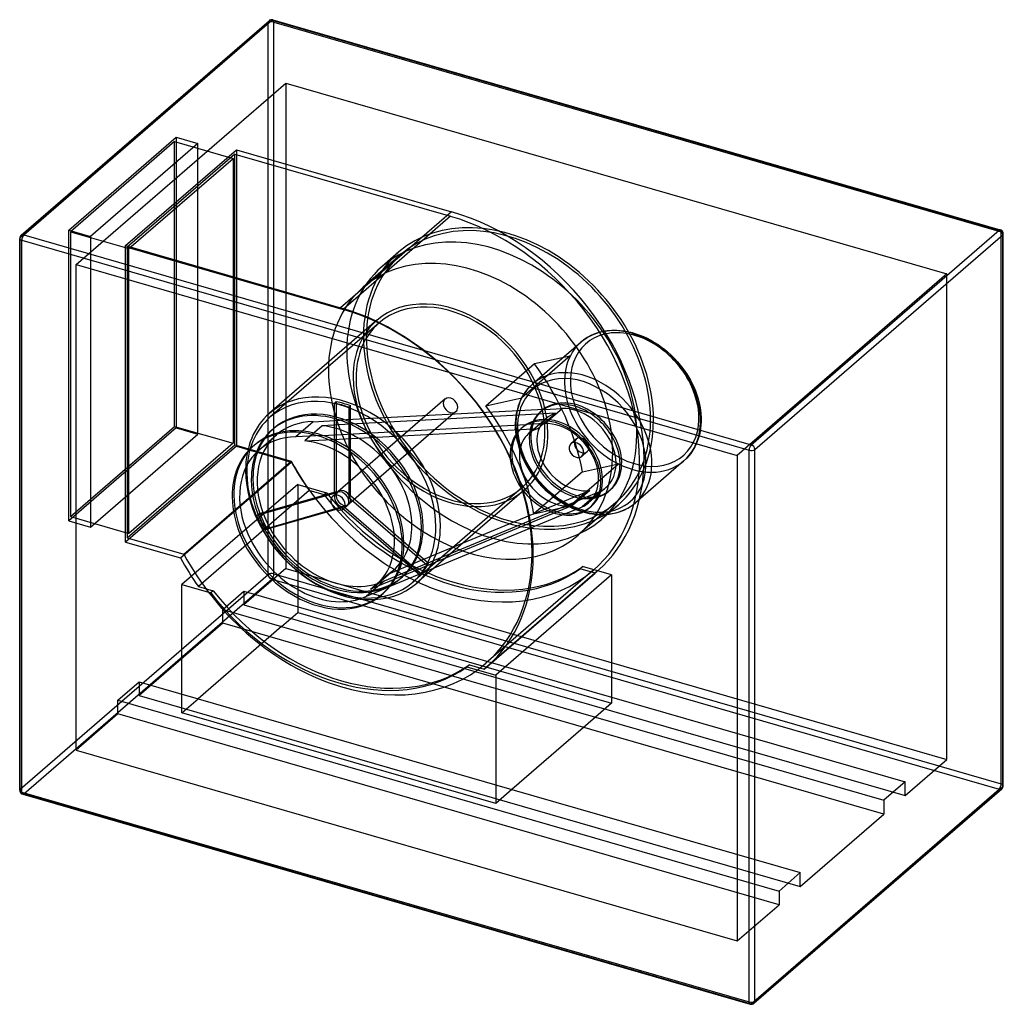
# Model space of a CAD drawing. Header units: millimetres. Extents: x -590 to 590, y -591 to 591.
import ezdxf

# ---------------------------------------------------------------- set-up
doc = ezdxf.new("R2010")
doc.units = ezdxf.units.MM
doc.layers.add('HIDDEN', color=7, linetype='Continuous')
doc.layers.add('THICK', color=7, linetype='Continuous')

msp = doc.modelspace()

# ---------------------------------------------------------------- linework, layer by layer
at = {"layer": 'HIDDEN'}
for p, q in [((-589.6, 329.7), (-292.1, 587.3)), ((-292.1, -75.2), (-292.1, 587.3)), ((-285.2, 588.2), (587.7, 336.2)), ((-285.2, -74.3), (-285.2, 588.2)), ((-522.5, 297.1), (-270.9, 515)), ((-270.9, 515), (-270.9, -68)), ((-270.9, 515), (522.5, 285.9)), ((-531.3, 338.3), (-402.3, 450)), ((-402.3, 450), (-376.3, 442.5)), ((-402.3, 450), (-402.3, 101)), ((-404.3, 444.8), (-529.3, 336.5)), ((-376.3, 442.5), (-505.3, 330.8)), ((-404.3, 444.8), (-334.2, 424.6)), ((-404.3, 102.7), (-404.3, 444.8)), ((-376.3, 93.5), (-376.3, 442.5)), ((-463.2, 319.8), (-330.2, 435)), ((-332.2, 429.8), (-461.2, 318)), ((-332.2, 429.8), (-73.2, 355)), ((-332.2, 80.8), (-332.2, 429.8)), ((-330.2, 435), (-330.2, 79)), ((-330.2, 435), (-72.1, 360.4)), ((-459.2, 316.3), (-334.2, 424.6)), ((-334.2, 424.6), (-334.2, 82.5)), ((-72.1, 360.4), (-205.1, 245.3)), ((-72.1, 360.4), (-205.1, 245.3)), ((-73.2, 355), (-202.2, 243.3)), ((-72.1, 360.4), (-72.1, 360.4)), ((-531.3, -10.7), (-531.3, 338.3)), ((-531.3, 338.3), (-505.3, 330.8)), ((-529.3, 336.5), (-459.2, 316.3)), ((-529.3, 336.5), (-529.3, -5.5)), ((587.7, -326.3), (587.7, 336.2)), ((-589.6, -332.8), (-589.6, 329.7)), ((-505.3, 330.8), (-505.3, -18.2)), ((-463.2, -36.2), (-463.2, 319.8)), ((-463.2, 319.8), (-205.1, 245.3)), ((-461.2, 318), (-202.2, 243.3)), ((-461.2, 318), (-461.2, -31)), ((-459.2, -25.8), (-459.2, 316.3)), ((-132.7, 309.2), (-178.1, 269.8)), ((-135.3, 312.2), (-155.3, 294.9)), ((-522.5, -285.9), (-522.5, 297.1)), ((-522.5, 297.1), (270.9, 68)), ((522.5, 285.9), (270.9, 68)), ((522.5, -297.1), (522.5, 285.9)), ((-205.1, 245.3), (-205.1, 245.3)), ((-161.6, 230.2), (-290.6, 118.5)), ((-159, 227.1), (-290, 113.7)), ((96.3, 212.4), (99.3, 213.7)), ((99.3, 213.7), (102.4, 214.8)), ((102.4, 214.8), (105.6, 215.8)), ((105.6, 215.8), (109.1, 216.7)), ((109.1, 216.7), (115, 217.7)), ((115, 217.7), (121.3, 218.2)), ((121.3, 218.2), (126.6, 218.2)), ((126.6, 218.2), (130.6, 218)), ((130.6, 218), (134.8, 217.5)), ((134.8, 217.5), (139, 216.8)), ((139, 216.8), (143.3, 215.8)), ((143.3, 215.8), (144.8, 215.4)), ((144.8, 215.4), (149.3, 214.1)), ((149.3, 214.1), (153.9, 212.5)), ((83.5, 204), (25.2, 153.6)), ((83.5, 204), (85.8, 206)), ((85.8, 206), (88.2, 207.7)), ((88.2, 207.7), (90.8, 209.4)), ((90.8, 209.4), (93.4, 210.9)), ((93.4, 210.9), (96.3, 212.4)), ((153.9, 212.5), (158.4, 210.7)), ((158.4, 210.7), (163, 208.6)), ((163, 208.6), (167.4, 206.3)), ((167.4, 206.3), (171.7, 203.7)), ((171.7, 203.7), (176, 201)), ((176, 201), (180.2, 198)), ((180.2, 198), (183.9, 195.2)), ((183.9, 195.2), (187.4, 192.2)), ((187.4, 192.2), (191.7, 188.3)), ((-30.7, 127.6), (27.6, 178.1)), ((70.6, 187.6), (12.4, 137.1)), ((27.6, 178.1), (70.6, 187.6)), ((191.7, 188.3), (195.7, 184.3)), ((195.7, 184.3), (199.2, 180.4)), ((199.2, 180.4), (202.6, 176.4)), ((202.6, 176.4), (205.8, 172.3)), ((205.8, 172.3), (208.8, 168)), ((208.8, 168), (210.1, 166.1)), ((210.1, 166.1), (212.5, 162.1)), ((212.5, 162.1), (214.7, 158.2)), ((214.7, 158.2), (216.8, 154.1)), ((216.8, 154.1), (218.7, 150.1)), ((17, 144.7), (14.4, 141)), ((19.3, 147.7), (17, 144.7)), ((21.8, 150.4), (19.3, 147.7)), ((25.2, 153.6), (21.8, 150.4)), ((218.7, 150.1), (220.7, 145.3)), ((220.7, 145.3), (222.4, 140.6)), ((-210.4, 132.5), (-212.4, 130.7)), ((-212.4, 22.6), (-212.4, 130.7)), ((-210.4, 132.5), (-210.4, 24.4)), ((-79.8, 135.7), (-208.3, 24.4)), ((-30.7, 127.6), (12.4, 137.1)), ((9.1, 130.4), (8, 127.3)), ((10.4, 133.3), (9.1, 130.4)), ((12.1, 136.9), (10.4, 133.3)), ((14.4, 141), (12.1, 136.9)), ((222.4, 140.6), (223.9, 135.9)), ((223.9, 135.9), (225.1, 131.2)), ((225.1, 131.2), (226.3, 125.1)), ((38.7, 123.2), (-205.7, 110.2)), ((-66.7, 120.6), (-195.2, 9.3)), ((-195.1, 125.7), (-193.1, 127.5)), ((-195.1, 125.7), (-195.1, 17.6)), ((-193.1, 19.4), (-193.1, 127.5)), ((6.3, 120.7), (5.8, 118.2)), ((7.1, 124), (6.3, 120.7)), ((8, 127.3), (7.1, 124)), ((53, 118.5), (31.7, 117.3)), ((32, 100.3), (53, 118.5)), ((34.7, 120.2), (36.7, 121.9)), ((38.7, 123.2), (61.3, 124.4)), ((61.3, 124.4), (40.3, 106.2)), ((226.3, 125.1), (227.1, 119.1)), ((227.1, 119.1), (227.6, 112.3)), ((-238, 108.4), (-259, 90.3)), ((-238, 108.4), (-205.7, 110.2)), ((31.7, 117.3), (-193.4, 105.3)), ((4.8, 110.7), (4.6, 106.8)), ((4.6, 106.8), (4.6, 102.7)), ((5.2, 114.5), (4.8, 110.7)), ((5.8, 118.2), (5.2, 114.5)), ((20.5, 94.1), (41.5, 112.3)), ((227.5, 108.3), (227.3, 104.4)), ((227.6, 112.3), (227.5, 108.3)), ((-402.3, 101), (-531.3, -10.7)), ((-529.3, -5.5), (-404.3, 102.7)), ((-404.3, 102.7), (-334.2, 82.5)), ((-402.3, 101), (-376.3, 93.5)), ((-287.4, 98.6), (-285.4, 100.3)), ((-227.2, 103.5), (-248.2, 85.3)), ((-193.4, 105.3), (-227.2, 103.5)), ((-226.7, 92), (17.7, 105)), ((-214.4, 87.1), (10.7, 99.1)), ((4.6, 102.7), (5, 96)), ((5, 96), (5.8, 90)), ((10.7, 99.1), (32, 100.3)), ((13.7, 102), (11.7, 100.3)), ((40.3, 106.2), (17.7, 105)), ((226.4, 96.9), (225.9, 94.4)), ((227, 100.6), (226.4, 96.9)), ((227.3, 104.4), (227, 100.6)), ((-505.3, -18.2), (-376.3, 93.5)), ((-303.1, 74.3), (-282.1, 92.5)), ((-226.7, 92), (-259, 90.3)), ((-248.2, 85.3), (-214.4, 87.1)), ((5.8, 90), (7.1, 83.8)), ((7.1, 83.8), (8.3, 79.2)), ((77.8, 87.6), (71.3, 82)), ((223, 84.7), (221.8, 81.7)), ((224.1, 87.8), (223, 84.7)), ((225.1, 91), (224.1, 87.8)), ((225.9, 94.4), (225.1, 91)), ((-330.2, 79), (-463.2, -36.2)), ((-461.2, -31), (-332.2, 80.8)), ((-334.2, 82.5), (-459.2, -25.8)), ((-332.2, 80.8), (-264.4, 61.2)), ((-330.2, 79), (-264.3, 60)), ((-308.4, 80.4), (-310.4, 78.7)), ((8.3, 79.2), (9.7, 74.4)), ((9.7, 74.4), (11.5, 69.7)), ((90.9, 72.5), (84.4, 66.8)), ((217.7, 74.1), (215.2, 70.3)), ((220.1, 78.2), (217.7, 74.1)), ((221.8, 81.7), (220.1, 78.2)), ((-397.3, -55.2), (-264.3, 60)), ((-393.4, -50.5), (-264.4, 61.2)), ((11.5, 69.7), (13.4, 65)), ((13.4, 65), (15.3, 60.9)), ((15.3, 60.9), (17.4, 56.9)), ((206.9, 61.5), (148.7, 11)), ((210.3, 64.7), (206.9, 61.5)), ((212.8, 67.4), (210.3, 64.7)), ((215.2, 70.3), (212.8, 67.4)), ((270.9, 68), (270.9, -515)), ((17.4, 56.9), (19.7, 52.9)), ((19.7, 52.9), (22.1, 49)), ((22.1, 49), (23.4, 47)), ((85.2, 48.2), (27, -2.2)), ((70, 7.3), (128.3, 57.7)), ((85.2, 48.2), (128.3, 57.7)), ((23.4, 47), (26.4, 42.8)), ((26.4, 42.8), (29.6, 38.7)), ((29.6, 38.7), (32.9, 34.7)), ((-256.6, 33.2), (-395.6, -87.2)), ((-242.8, 25.7), (-375.8, -89.5)), ((-210.4, 24.4), (-304, -2.7)), ((-256.6, 33.2), (-221.9, 23.2)), ((-256.6, 33.2), (-256.6, -120.7)), ((-224.9, 20.6), (-242.8, 25.7)), ((-210.4, 24.4), (-212.4, 22.6)), ((12.5, 29.1), (-118.5, -84.3)), ((15.1, 26.1), (-113.9, -85.6)), ((32.9, 34.7), (36.4, 30.8)), ((36.4, 30.8), (40.5, 26.7)), ((40.5, 26.7), (44.7, 22.9)), ((94.1, 25.9), (73.1, 7.7)), ((75.7, 18.3), (94.1, 25.9)), ((105.7, 24.3), (84.7, 6.2)), ((105.7, 24.3), (86.2, 16.2)), ((92.4, 11.1), (113.4, 29.3)), ((117, 25.1), (119, 26.9)), ((-306, -4.4), (-212.4, 22.6)), ((-221.9, 23.2), (-224.9, 20.6)), ((-210.3, 22.7), (-214.8, 18.8)), ((-195.1, 17.6), (-193.1, 19.4)), ((-195.1, 17.6), (-101.5, -63.4)), ((-99.5, -61.7), (-193.1, 19.4)), ((-125.1, -71.4), (86.2, 16.2)), ((-118.9, -62.4), (75.7, 18.3)), ((44.7, 22.9), (48.3, 19.9)), ((48.3, 19.9), (51.9, 17.1)), ((51.9, 17.1), (56.1, 14.1)), ((56.1, 14.1), (60.4, 11.3)), ((-203.7, 5.1), (-297.4, -21.9)), ((-295.4, -20.2), (-201.7, 6.9)), ((-201.7, 6.9), (-203.7, 5.1)), ((-110.1, -75.9), (-203.7, 5.1)), ((-197.2, 7.6), (-201.7, 3.7)), ((-201.7, 6.9), (-108.1, -74.2)), ((54.7, 0.1), (-139.9, -80.6)), ((27, -2.2), (70, 7.3)), ((73.1, 7.7), (54.7, 0.1)), ((60.4, 11.3), (64.8, 8.8)), ((64.8, 8.8), (69.2, 6.5)), ((65.2, -2), (84.7, 6.2)), ((69.2, 6.5), (73.7, 4.4)), ((73.7, 4.4), (78.3, 2.5)), ((78.3, 2.5), (82.8, 1)), ((125.3, 11.4), (79.8, -28)), ((82.8, 1), (87.3, -0.4)), ((96, 7), (94, 5.2)), ((127.9, 8.3), (107.9, -9)), ((126.5, -0.8), (129.8, 0.2)), ((129.8, 0.2), (133, 1.4)), ((133, 1.4), (136, 2.7)), ((136, 2.7), (138.9, 4.2)), ((138.9, 4.2), (141.5, 5.7)), ((141.5, 5.7), (144, 7.4)), ((144, 7.4), (146.4, 9.1)), ((146.4, 9.1), (148.7, 11)), ((-531.3, -10.7), (-505.3, -18.2)), ((-529.3, -5.5), (-459.2, -25.8)), ((-306, -4.4), (-304, -2.7)), ((65.2, -2), (-146.1, -89.5)), ((87.3, -0.4), (88.8, -0.8)), ((88.8, -0.8), (93.1, -1.7)), ((93.1, -1.7), (97.4, -2.4)), ((97.4, -2.4), (101.5, -2.9)), ((101.5, -2.9), (105.6, -3.2)), ((105.6, -3.2), (110.9, -3.2)), ((110.9, -3.2), (117.1, -2.7)), ((117.1, -2.7), (123.1, -1.6)), ((123.1, -1.6), (126.5, -0.8)), ((-295.4, -20.2), (-297.4, -21.9)), ((-461.2, -31), (-393.4, -50.5)), ((-463.2, -36.2), (-397.3, -55.2)), ((-270.9, -68), (-321.1, -111.5)), ((-270.9, -68), (522.5, -297.1)), ((-162.6, -87.9), (-141.6, -69.7)), ((-148.1, -74.5), (-118.9, -62.4)), ((-99.5, -61.7), (-101.5, -63.4)), ((98.2, -69.9), (-30.8, -181.6)), ((85.4, -65.6), (82.4, -68.2)), ((100.3, -73.3), (82.4, -68.2)), ((120.1, -75.6), (85.4, -65.6)), ((-589.6, -332.8), (-292.1, -75.2)), ((-585.2, -338.4), (-287.7, -80.8)), ((-287.7, -80.8), (585.2, -332.8)), ((-285.2, -74.3), (587.7, -326.3)), ((-169.1, -92.7), (-148.1, -74.5)), ((-139.9, -80.6), (-169.1, -92.7)), ((-125.1, -71.4), (-153, -82.9)), ((-133.1, -79.6), (-131.1, -77.9)), ((-110.1, -75.9), (-108.1, -74.2)), ((-32.7, -188.5), (100.3, -73.3)), ((102.9, -71.2), (-30.1, -186.3)), ((120.1, -75.6), (-18.9, -195.9)), ((120.1, -75.6), (120.1, -229.5)), ((-395.6, -87.2), (-360.9, -97.2)), ((-395.6, -241.1), (-395.6, -87.2)), ((-375.8, -89.5), (-357.9, -94.6)), ((-153, -82.9), (-174, -101.1)), ((-174, -101.1), (-146.1, -89.5)), ((-357.9, -94.6), (-360.9, -97.2)), ((-346.6, -117.1), (-321.1, -95)), ((-321.1, -95), (472.4, -324.1)), ((-321.1, -95), (-321.1, -111.5)), ((-154.1, -97.8), (-156.1, -99.5)), ((-346.6, -117.1), (-275.9, -137.5)), ((-346.6, -133.5), (-346.6, -117.1)), ((-321.1, -111.5), (472.4, -340.5)), ((-275.9, -137.5), (-256.6, -120.7)), ((-256.6, -120.7), (120.1, -229.5)), ((-346.6, -133.5), (-446.9, -220.4)), ((-275.9, -137.5), (-376.2, -224.4)), ((446.9, -362.6), (-346.6, -133.5)), ((-275.9, -137.5), (100.7, -246.2)), ((-50.6, -183.3), (-53.6, -185.9)), ((-53.6, -185.9), (-18.9, -195.9)), ((-50.6, -183.3), (-32.7, -188.5)), ((-18.9, -195.9), (-18.9, -349.8)), ((-472.4, -226), (-446.9, -204)), ((-446.9, -204), (-446.9, -220.4)), ((-446.9, -204), (-376.2, -224.4)), ((-446.9, -220.4), (346.6, -449.5)), ((-395.6, -241.1), (-376.2, -224.4)), ((-376.2, -224.4), (0.4, -333.1)), ((-472.4, -242.5), (-472.4, -226)), ((-472.4, -226), (321.1, -455.1)), ((120.1, -229.5), (100.7, -246.2)), ((-472.4, -242.5), (-522.5, -285.9)), ((321.1, -471.5), (-472.4, -242.5)), ((-18.9, -349.8), (-395.6, -241.1)), ((100.7, -246.2), (0.4, -333.1)), ((100.7, -246.2), (446.9, -346.1)), ((-522.5, -285.9), (270.9, -515)), ((472.4, -340.5), (522.5, -297.1)), ((472.4, -324.1), (446.9, -346.1)), ((472.4, -340.5), (472.4, -324.1)), ((-585.2, -338.4), (287.7, -590.4)), ((0.4, -333.1), (-18.9, -349.8)), ((0.4, -333.1), (346.6, -433)), ((287.7, -590.4), (585.2, -332.8)), ((446.9, -346.1), (446.9, -362.6)), ((346.6, -449.5), (446.9, -362.6)), ((346.6, -433), (321.1, -455.1)), ((346.6, -449.5), (346.6, -433)), ((321.1, -455.1), (321.1, -471.5)), ((270.9, -515), (321.1, -471.5))]:
    msp.add_line(p, q, dxfattribs=at)
for centre, major_axis, ratio, start_param, end_param in [((-287.7, 586.1), (-3.27, 3.78), 0.75, 0.000079, 0.713724), ((-287.7, 586.1), (-5, 0), 0.5, -2.094395, -0.523599), ((-287.7, 586.1), (1.39, 4.8), 0.433013, -0.982794, 0.000007), ((-73.2, 128.1), (171.5, -198), 0.75, 0.713724, 2.284521), ((-71.2, 129.9), (174.1, -201), 0.75, 0.713724, 2.288281), ((-3.7, 160.3), (131.6, -151.9), 0.75, 0.713724, 3.141593), ((-3.7, 160.3), (-129, 148.9), 0.75, -2.427868, 0), ((-585.2, 328.4), (-3.27, 3.78), 0.75, 0.000079, 0.713724), ((-23.7, 142.9), (-131.6, 151.9), 0.75, -2.427868, 0), ((585.2, 334.1), (1.39, 4.8), 0.433013, -0.982794, -0.001046), ((585.2, 334.1), (-5, 0), 0.5, 3.141499, 4.18879), ((-585.2, 328.4), (-5, 0), 0.5, -0.523599, -0.000094), ((-49.1, 120.9), (129, -148.9), 0.75, 0.713724, 3.141593), ((-3.7, 160.3), (131.6, -151.9), 0.75, -3.141592, -2.427868), ((-3.7, 160.3), (-129, 148.9), 0.75, 0, 0.713724), ((-23.7, 142.9), (-131.6, 151.9), 0.75, 0, 0.713724), ((-49.1, 120.9), (129, -148.9), 0.75, -3.141592, -2.427868), ((-73.2, 128.1), (88.4, -102), 0.75, 0.713724, 3.141593), ((-73.2, 128.1), (85.7, -99), 0.75, 0.713724, 3.141593), ((-204.2, 14.7), (-174.1, 201), 0.75, -2.427868, -0.853312), ((-202.2, 16.4), (-171.5, 198), 0.75, -2.427868, -0.857072), ((-73.2, 128.1), (88.4, -102), 0.75, -3.141592, -2.427868), ((-73.2, 128.1), (85.7, -99), 0.75, -3.141592, -2.427868), ((147.8, 135), (58.3, -67.3), 0.75, 2.75576, 4.326556), ((145.2, 132.8), (61.7, -71.3), 0.75, 1.184963, 3.435433), ((147.8, 135), (58.3, -67.3), 0.75, 1.184963, 2.75576), ((-3.7, 160.3), (131.6, -151.9), 0.75, -2.427868, 0), ((-3.7, 160.3), (-129, 148.9), 0.75, 0.713724, 3.141593), ((-23.7, 142.9), (-131.6, 151.9), 0.75, 0.713724, 3.141593), ((-140.9, 69.6), (174.1, -201), 0.75, 0.905553, 1.464373), ((145.2, 132.8), (61.7, -71.3), 0.75, -2.847752, -1.956629), ((-49.1, 120.9), (129, -148.9), 0.75, -2.427868, 0), ((86.9, 82.3), (61.7, -71.3), 0.75, 1.184963, 3.435433), ((84.3, 80), (-58.3, 67.3), 0.75, -1.956629, -0.385833), ((-73.2, 128.1), (88.4, -102), 0.75, -2.427868, 0), ((-73.2, 128.1), (85.7, -99), 0.75, -2.427868, 0), ((84.3, 80), (-58.3, 67.3), 0.75, -0.385833, 1.184963), ((-202.2, 16.4), (-88.4, 102), 0.75, -2.427868, 0), ((147.8, 135), (58.3, -67.3), 0.75, -1.956629, 1.184963), ((145.2, 132.8), (61.7, -71.3), 0.75, -1.065507, 1.184963), ((-204.2, 14.7), (85.7, -99), 0.75, 0.713724, 3.141593), ((-203.7, 15.1), (85.7, -99), 0.75, 2.208096, 2.360946), ((-201.7, 16.9), (-85.7, 99), 0.75, -0.933497, -0.780647), ((-73.2, 128.1), (6.55, -7.56), 0.75, -3.141514, -2.427868), ((-73.2, 128.1), (6.55, -7.56), 0.75, -2.427868, 0.000079), ((-73.2, 128.1), (6.55, -7.56), 0.75, 0.713724, 3.141672), ((86.9, 82.3), (61.7, -71.3), 0.75, -2.847752, -1.956629), ((77.8, 74.4), (41.2, -47.5), 0.75, 1.184963, 3.141584), ((75.8, 72.7), (-41.2, 47.5), 0.75, -1.956629, -0.105795), ((-202.2, 16.4), (-88.4, 102), 0.75, 0, 0.713724), ((-210.2, 9.5), (-77.2, 89.1), 0.75, -0.901736, -0.000002), ((-208.2, 11.2), (77.2, -89.1), 0.75, 0.713724, 3.141593), ((-73.2, 128.1), (6.55, -7.56), 0.75, 0.000079, 0.713724), ((-199.1, 19.1), (-174.1, 201), 0.75, -2.236039, -1.677219), ((77.8, 74.4), (41.2, -47.5), 0.75, 3.141584, 4.326556), ((75.8, 72.7), (-41.2, 47.5), 0.75, 0.000011, 0.087084), ((75.8, 72.7), (-41.2, 47.5), 0.75, -0.105795, 0.000011), ((75.8, 72.7), (-34.3, 39.6), 0.75, -0.329151, 0.000002), ((75.8, 72.7), (37.6, -43.4), 0.75, 1.184963, 2.581227), ((-204.2, 14.7), (85.7, -99), 0.75, -3.141592, -2.427868), ((-210.2, 9.5), (71.9, -83), 0.75, 2.581227, 3.141595), ((-210.2, 9.5), (-77.2, 89.1), 0.75, -1.022625, -0.901736), ((52.8, 52.8), (-41.2, 47.5), 0.75, -1.956629, -0.000009), ((54.8, 54.5), (41.2, -47.5), 0.75, 1.184963, 3.035797), ((75.8, 72.7), (-41.2, 47.5), 0.75, 0.087084, 1.184963), ((75.8, 72.7), (-34.3, 39.6), 0.75, 0.000002, 1.184963), ((54.8, 54.5), (-37.6, 43.4), 0.75, -1.956629, -0.560366), ((145.2, 132.8), (61.7, -71.3), 0.75, -1.956629, -1.065507), ((-3.7, 160.3), (-129, 148.9), 0.75, -3.141592, -2.427868), ((-3.7, 160.3), (131.6, -151.9), 0.75, 0, 0.713724), ((-210.2, 9.5), (-77.2, 89.1), 0.75, -0.000002, 0.713724), ((-233.2, -10.4), (-77.2, 89.1), 0.75, -2.427868, 0), ((-208.2, 11.2), (77.2, -89.1), 0.75, -3.141592, -2.427868), ((-231.2, -8.7), (77.2, -89.1), 0.75, 2.239857, 3.141591), ((-210.2, 9.5), (-68.6, 79.2), 0.75, -2.427868, -0.669632), ((-210.2, 9.5), (-77.2, 89.1), 0.75, -2.427868, -1.022625), ((52.8, 52.8), (-41.2, 47.5), 0.75, -0.000009, 1.184963), ((54.8, 54.5), (41.2, -47.5), 0.75, -3.054509, -1.956629), ((54.8, 54.5), (41.2, -47.5), 0.75, -3.141582, -3.054509), ((-73.2, 128.1), (85.7, -99), 0.75, 0, 0.713724), ((54.8, 54.5), (41.2, -47.5), 0.75, 3.035797, 3.141603), ((84.3, 80), (-58.3, 67.3), 0.75, 1.184963, 4.326556), ((54.8, 54.5), (34.3, -39.6), 0.75, 2.812441, 3.141594), ((86.9, 82.3), (61.7, -71.3), 0.75, -1.065507, 1.184963), ((-210.2, 9.5), (71.9, -83), 0.75, -3.14159, -1.956629), ((-231.2, -8.7), (-71.9, 83), 0.75, -0.560366, 0.000002), ((-231.2, -8.7), (68.6, -79.2), 0.75, 0.713724, 2.471961), ((-231.2, -8.7), (77.2, -89.1), 0.75, 2.118968, 2.239857), ((-231.2, -8.7), (77.2, -89.1), 0.75, 0.713724, 2.118968), ((54.8, 54.5), (34.3, -39.6), 0.75, -3.141591, -1.956629), ((-73.2, 128.1), (88.4, -102), 0.75, 0, 0.713724), ((77.8, 74.4), (6.55, -7.56), 0.75, 1.184963, 3.141553), ((84.3, 80), (-6.55, 7.56), 0.75, -0.00004, 1.184963), ((84.3, 80), (-6.55, 7.56), 0.75, -1.956629, -0.00004), ((-23.7, 142.9), (-131.6, 151.9), 0.75, -3.141592, -2.427868), ((75.8, 72.7), (-41.2, 47.5), 0.75, 3.141592, 4.326556), ((77.8, 74.4), (41.2, -47.5), 0.75, -0.000009, 1.184963), ((-233.2, -10.4), (-77.2, 89.1), 0.75, 0, 0.713724), ((-231.2, -8.7), (-71.9, 83), 0.75, 0.000002, 1.184963), ((-231.2, -8.7), (77.2, -89.1), 0.75, 3.141591, 3.855317), ((77.8, 74.4), (6.55, -7.56), 0.75, 3.141553, 4.326556), ((77.8, 74.4), (6.55, -7.56), 0.75, -1.956629, -0.00004), ((84.3, 80), (-6.55, 7.56), 0.75, 1.184963, 3.141553), ((-49.1, 120.9), (129, -148.9), 0.75, 0, 0.713724), ((77.8, 74.4), (6.55, -7.56), 0.75, -0.00004, 1.184963), ((84.3, 80), (-6.55, 7.56), 0.75, 3.141553, 4.326556), ((75.8, 72.7), (37.6, -43.4), 0.75, 0.000004, 1.184963), ((-73.2, 128.1), (171.5, -198), 0.75, -1.859258, 0.000001), ((-71.2, 129.9), (174.1, -201), 0.75, -1.850998, -1.697391), ((86.9, 82.3), (61.7, -71.3), 0.75, -1.956629, -1.065507), ((75.8, 72.7), (-41.2, 47.5), 0.75, 1.184963, 2.282843), ((77.8, 74.4), (41.2, -47.5), 0.75, -1.956629, -0.000009), ((75.8, 72.7), (-34.3, 39.6), 0.75, 1.184963, 2.699078), ((54.8, 54.5), (-37.6, 43.4), 0.75, -3.141588, -1.956629), ((52.8, 52.8), (-41.2, 47.5), 0.75, 3.141584, 4.326556), ((54.8, 54.5), (41.2, -47.5), 0.75, 0, 1.184963), ((-73.2, 128.1), (171.5, -198), 0.75, 0.000001, 0.713724), ((-71.2, 129.9), (174.1, -201), 0.75, 0.000001, 0.713724), ((-202.2, 16.4), (-88.4, 102), 0.75, 0.713724, 3.141593), ((-204.2, 14.7), (85.7, -99), 0.75, -2.427868, 0), ((-210.2, 9.5), (-77.2, 89.1), 0.75, 0.713724, 3.141598), ((-208.2, 11.2), (77.2, -89.1), 0.75, -2.427868, 0), ((52.8, 52.8), (-41.2, 47.5), 0.75, 1.184963, 3.141584), ((54.8, 54.5), (41.2, -47.5), 0.75, -1.956629, -0.85875), ((54.8, 54.5), (34.3, -39.6), 0.75, -1.956629, -0.442515), ((-201.7, 16.9), (6.55, -7.56), 0.75, -3.141514, -2.427868), ((-203.7, 15.1), (-6.55, 7.56), 0.75, -2.427868, 0.000079), ((-201.7, 16.9), (6.55, -7.56), 0.75, 0.713724, 3.141672), ((75.8, 72.7), (-41.2, 47.5), 0.75, 2.475722, 3.141592), ((75.8, 72.7), (37.6, -43.4), 0.75, -0.2113, 0.000004), ((-233.2, -10.4), (-77.2, 89.1), 0.75, 0.713724, 3.141593), ((-231.2, -8.7), (77.2, -89.1), 0.75, -2.427868, 0.000005), ((-71.2, 129.9), (164.3, -189.7), 0.75, -1.64247, -0.071674), ((-68.2, 132.5), (-164.3, 189.7), 0.75, 1.499123, 3.069919), ((-208.2, 11.2), (6.55, -7.56), 0.75, -3.141514, -2.427868), ((-208.2, 11.2), (6.55, -7.56), 0.75, -2.427868, 0.000079), ((-208.2, 11.2), (6.55, -7.56), 0.75, 0.713724, 3.141672), ((-203.7, 15.1), (-6.55, 7.56), 0.75, 0.000079, 0.713724), ((-203.7, 15.1), (-6.55, 7.56), 0.75, 0.713724, 3.141672), ((-201.7, 16.9), (6.55, -7.56), 0.75, -2.427868, 0.000079), ((-203.7, 15.1), (-6.55, 7.56), 0.75, -3.141514, -2.427868), ((-201.7, 16.9), (6.55, -7.56), 0.75, 0.000079, 0.713724), ((75.8, 72.7), (-41.2, 47.5), 0.75, 2.282843, 2.475722), ((-208.2, 11.2), (6.55, -7.56), 0.75, 0.000079, 0.713724), ((54.8, 54.5), (41.2, -47.5), 0.75, -0.85875, -0.665871), ((54.8, 54.5), (41.2, -47.5), 0.75, -0.665871, 0), ((54.8, 54.5), (-37.6, 43.4), 0.75, 2.930293, 3.141597), ((-203.7, 15.1), (85.7, -99), 0.75, -1.980694, -1.827845), ((-201.7, 16.9), (-85.7, 99), 0.75, 1.160898, 1.313748), ((-210.2, 9.5), (71.9, -83), 0.75, -1.956629, -0.2113), ((-210.2, 9.5), (-68.6, 79.2), 0.75, 3.141528, 3.855317), ((-208.2, 11.2), (77.2, -89.1), 0.75, 0, 0.713724), ((-210.2, 9.5), (-77.2, 89.1), 0.75, -2.890634, -2.427868), ((-204.2, 14.7), (85.7, -99), 0.75, 0, 0.713724), ((-202.2, 16.4), (-88.4, 102), 0.75, -3.141592, -2.427868), ((-231.2, -8.7), (-71.9, 83), 0.75, 1.184963, 2.930293), ((-231.2, -8.7), (68.6, -79.2), 0.75, -0.000064, 0.713724), ((-233.2, -10.4), (-77.2, 89.1), 0.75, -3.141592, -2.427868), ((-231.2, -8.7), (77.2, -89.1), 0.75, 0.250959, 0.713724), ((-204.2, 14.7), (-174.1, 201), 0.75, 1.290595, 1.444201), ((-202.2, 16.4), (-171.5, 198), 0.75, 1.282335, 3.141594), ((-202.2, 16.4), (-171.5, 198), 0.75, -3.141592, -2.427868), ((-204.2, 14.7), (-174.1, 201), 0.75, -3.141592, -2.427868), ((-210.2, 9.5), (-68.6, 79.2), 0.75, 3.039559, 3.141528), ((-210.2, 9.5), (-77.2, 89.1), 0.75, -3.011523, -2.890634), ((-203.7, 15.1), (85.7, -99), 0.75, 0.113701, 0.26655), ((-201.7, 16.9), (-85.7, 99), 0.75, -3.027892, -2.875042), ((-287.7, -76.4), (-5, 0), 0.5, -2.094395, -0.523599), ((-287.7, -76.4), (-3.27, 3.78), 0.75, 0.713724, 2.284521), ((-287.7, -76.4), (1.39, 4.8), 0.433013, -2.55359, -0.982794), ((-231.2, -8.7), (77.2, -89.1), 0.75, 0.13007, 0.250959), ((-210.2, 9.5), (-77.2, 89.1), 0.75, -3.141588, -3.011523), ((-71.2, 129.9), (174.1, -201), 0.75, -0.016752, 0.000001), ((-231.2, -8.7), (68.6, -79.2), 0.75, -0.102034, -0.000064), ((-231.2, -8.7), (77.2, -89.1), 0.75, 0.000005, 0.13007), ((-207.2, 12.1), (-164.3, 189.7), 0.75, 1.499123, 3.069919), ((-204.2, 14.7), (-164.3, 189.7), 0.75, 1.499123, 3.069919), ((-204.2, 14.7), (-174.1, 201), 0.75, 3.12484, 3.141594), ((585.2, -328.4), (1.39, 4.8), 0.433013, -2.55359, -0.982794), ((585.2, -328.4), (-5, 0), 0.5, 3.141499, 4.18879), ((-585.2, -334.1), (-5, 0), 0.5, -0.523599, -0.000094), ((-585.2, -334.1), (-3.27, 3.78), 0.75, 0.713724, 2.284521), ((-585.2, -334.1), (1.39, 4.8), 0.433013, 3.140547, 3.729595), ((585.2, -328.4), (-3.27, 3.78), 0.75, 2.284521, 3.141672), ((287.7, -586.1), (1.39, 4.8), 0.433013, -3.141586, -2.55359), ((287.7, -586.1), (-3.27, 3.78), 0.75, 2.284521, 3.141672)]:
    msp.add_ellipse(centre, major_axis=major_axis, ratio=ratio, start_param=start_param, end_param=end_param, dxfattribs=at)
at = {"layer": 'THICK'}
for p, q in [((-588.5, 332.2), (-291, 589.9)), ((-585.2, 332.8), (-287.7, 590.4)), ((-287.7, 590.4), (585.2, 338.4)), ((-286.3, 590.9), (586.6, 338.9)), ((-585.2, 332.8), (287.7, 80.8)), ((287.7, 80.8), (585.2, 338.4)), ((292.1, 75.2), (589.6, 332.8)), ((589.6, -329.7), (589.6, 332.8)), ((590.2, -328.4), (590.2, 334.1)), ((-590.2, -334.1), (-590.2, 328.4)), ((-587.7, 326.3), (285.2, 74.3)), ((-587.7, -336.2), (-587.7, 326.3)), ((285.2, -588.2), (285.2, 74.3)), ((292.1, -587.3), (292.1, 75.2)), ((292.1, -587.3), (589.6, -329.7)), ((-587.7, -336.2), (285.2, -588.2)), ((-586.6, -338.9), (286.3, -590.9)), ((291, -589.9), (588.5, -332.2))]:
    msp.add_line(p, q, dxfattribs=at)
for centre, start, end in [((-287.7, 586.1), 73.8981, 130.8967), ((-585.2, 328.4), 130.8967, 179.9974), ((585.2, 334.1), 359.9974, 73.8719), ((585.2, -328.4), 310.8968, 359.9974), ((-585.2, -334.1), 179.9974, 253.8719), ((287.7, -586.1), 253.8981, 310.8968)]:
    msp.add_arc(centre, 5, start, end, dxfattribs=at)
for centre, major_axis, ratio, start_param, end_param in [((-287.7, 586.1), (-3.27, 3.78), 0.75, -0.857072, 0.000079), ((-287.7, 586.1), (1.39, 4.8), 0.433013, 0.000007, 0.588003), ((-585.2, 328.4), (-3.27, 3.78), 0.75, -0.857072, 0.000079), ((-585.2, 328.4), (1.39, 4.8), 0.433013, 0.588003, 2.158799), ((585.2, 334.1), (1.39, 4.8), 0.433013, -0.001046, 0.588003), ((585.2, 334.1), (-3.27, 3.78), 0.75, -2.427868, -0.857072), ((585.2, 334.1), (-5, 0), 0.5, 2.617994, 3.141499), ((-585.2, 328.4), (-5, 0), 0.5, -0.000094, 1.047198), ((287.7, 76.4), (1.39, 4.8), 0.433013, 0.588003, 2.158799), ((287.7, 76.4), (-5, 0), 0.5, 1.047198, 2.617994), ((287.7, 76.4), (-3.27, 3.78), 0.75, -2.427868, -0.857072), ((585.2, -328.4), (-3.27, 3.78), 0.75, -3.141514, -2.427868), ((585.2, -328.4), (-5, 0), 0.5, 2.617994, 3.141499), ((-585.2, -334.1), (-5, 0), 0.5, -0.000094, 1.047198), ((-585.2, -334.1), (1.39, 4.8), 0.433013, 2.158799, 3.140547), ((287.7, -586.1), (-5, 0), 0.5, 1.047198, 2.617994), ((287.7, -586.1), (1.39, 4.8), 0.433013, 2.158799, 3.141599), ((287.7, -586.1), (-3.27, 3.78), 0.75, -3.141514, -2.427868)]:
    msp.add_ellipse(centre, major_axis=major_axis, ratio=ratio, start_param=start_param, end_param=end_param, dxfattribs=at)

doc.saveas('drawing.dxf')
